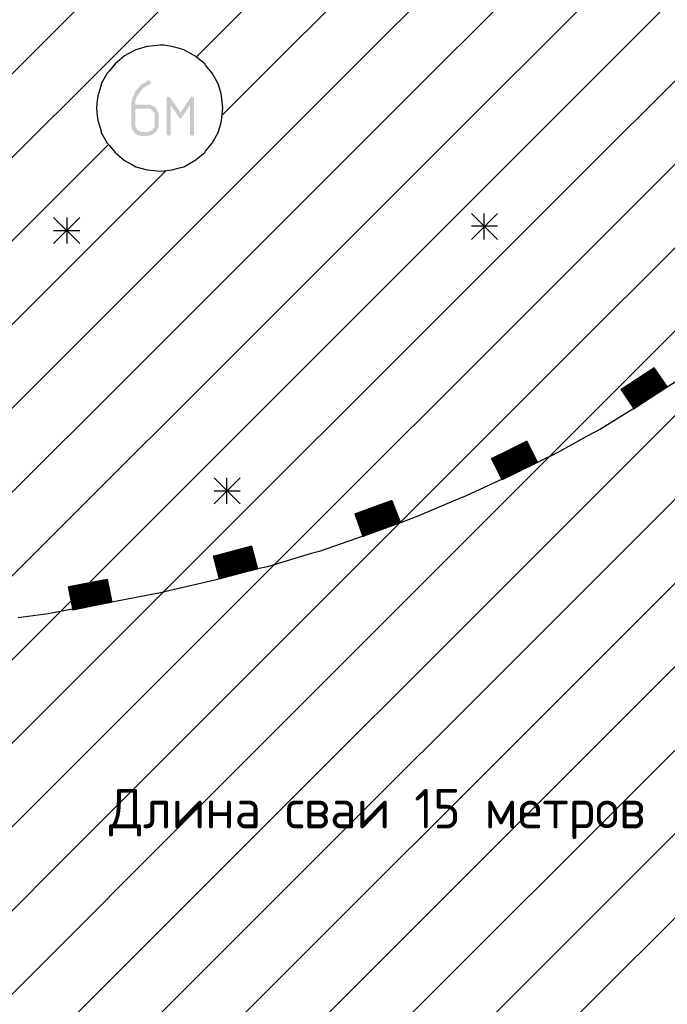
# Model space of a CAD drawing. Header units: millimetres. Extents: x -93479 to 1057970, y -66333 to 172656.
# Tile 75 of 256: x 171165 to 175268, y 39270 to 45513. Entities that reach past the tile are written whole.
import ezdxf

# ---------------------------------------------------------------- set-up
doc = ezdxf.new("R2010")
doc.units = ezdxf.units.MM
doc.layers.add('G-ANNO-DIMS-1', color=7, linetype='Continuous', lineweight=18)
doc.layers.add('PDF _Геометрия', color=7, linetype='Continuous')
doc.layers.add('PDF _Сплошная заливка', color=7, linetype='Continuous')
doc.styles.add('ISOCPEUR', font='GOST_Common.ttf', dxfattribs={"height": 450})

# ---------------------------------------------------------------- blocks, each defined once
blk = doc.blocks.new('геология2')
at = {"layer": 'PDF _Сплошная заливка', "transparency": 33554559}
for points in [[(29.6422, -12.3768), (29.6388, -12.3768), (29.6355, -12.3784), (29.6322, -12.3818), (29.6288, -12.3834), (29.6255, -12.3851), (29.6222, -12.3868), (29.6188, -12.3901), (29.6172, -12.3934), (29.6138, -12.3951), (29.6122, -12.3984), (29.6088, -12.4018), (29.6072, -12.4034), (29.6055, -12.4084), (29.6038, -12.4118), (29.6022, -12.4151), (29.6005, -12.4184), (29.5988, -12.4218), (29.5988, -12.4268), (29.5972, -12.4301), (29.5972, -12.4901), (29.5988, -12.4934), (29.5988, -12.4968), (29.6005, -12.5001), (29.6038, -12.5034), (29.6055, -12.5068), (29.6272, -12.5051), (29.6222, -12.5051), (29.6188, -12.5034), (29.6155, -12.5018), (29.6122, -12.5001), (29.6105, -12.4968), (29.6088, -12.4934), (29.6072, -12.4901), (29.6072, -12.4468), (29.6372, -12.4468), (29.6572, -12.4451), (29.6538, -12.4418), (29.6505, -12.4401), (29.6472, -12.4384), (29.6438, -12.4368), (29.6072, -12.4368), (29.6072, -12.4284), (29.6088, -12.4251), (29.6088, -12.4218), (29.6105, -12.4184), (29.6122, -12.4151), (29.6155, -12.4118), (29.6155, -12.4101), (29.6188, -12.4068), (29.6205, -12.4034), (29.6238, -12.4001), (29.6255, -12.3968), (29.6288, -12.3951), (29.6322, -12.3918), (29.6355, -12.3901), (29.6388, -12.3884), (29.6422, -12.3868), (29.6438, -12.3868), (29.6455, -12.3851), (29.6455, -12.3784)], [(29.6905, -12.4168), (29.6872, -12.4168), (29.6855, -12.4201), (29.6855, -12.4218), (29.6955, -12.4384), (29.7155, -12.4684), (29.7205, -12.4568), (29.6938, -12.4184)], [(29.6855, -12.4218), (29.6855, -12.5101), (29.6872, -12.5134), (29.6905, -12.5151), (29.6938, -12.5134), (29.6955, -12.5118), (29.6955, -12.4384)], [(29.7488, -12.4168), (29.7455, -12.4184), (29.7205, -12.4568), (29.7155, -12.4684), (29.7188, -12.4718), (29.7205, -12.4718), (29.7222, -12.4701), (29.7238, -12.4684), (29.7438, -12.4384), (29.7538, -12.4218), (29.7522, -12.4184)], [(29.7538, -12.4218), (29.7438, -12.4384), (29.7438, -12.5101), (29.7455, -12.5134), (29.7488, -12.5151), (29.7522, -12.5134), (29.7538, -12.5118), (29.7538, -12.5101)], [(29.6572, -12.4451), (29.6372, -12.4468), (29.6438, -12.4468), (29.6472, -12.4501), (29.6505, -12.4518), (29.6522, -12.4551), (29.6555, -12.4584), (29.6555, -12.4934), (29.6522, -12.4968), (29.6505, -12.5001), (29.6472, -12.5018), (29.6438, -12.5034), (29.6405, -12.5051), (29.6272, -12.5051), (29.6055, -12.5068), (29.6088, -12.5101), (29.6122, -12.5118), (29.6155, -12.5134), (29.6188, -12.5134), (29.6222, -12.5151), (29.6405, -12.5151), (29.6438, -12.5134), (29.6472, -12.5134), (29.6505, -12.5118), (29.6538, -12.5084), (29.6572, -12.5068), (29.6605, -12.5034), (29.6622, -12.5001), (29.6638, -12.4968), (29.6655, -12.4934), (29.6655, -12.4584), (29.6638, -12.4551), (29.6622, -12.4501), (29.6605, -12.4484)]]:
    blk.add_hatch(color=7, dxfattribs=at).paths.add_polyline_path(points)
at = {"layer": 'PDF _Геометрия', "color": 7, "lineweight": 25}
for points in [[(28.4422, -13.2184), (30.2238, -11.4351), (30.8288, -10.8318), (30.8672, -10.7934)], [(28.4422, -13.4268), (30.3705, -11.4984), (31.0372, -10.8318), (31.0588, -10.8101)], [(31.2505, -10.8268), (31.2455, -10.8318), (30.5105, -11.5668), (29.7605, -12.3168)], [(29.8255, -12.4618), (30.6472, -11.6401), (31.4422, -10.8434)], [(28.4422, -14.2618), (28.9472, -13.7568), (30.9005, -11.8034), (31.8255, -10.8784)], [(31.6338, -10.8618), (30.7755, -11.7184), (28.7222, -13.7718)], [(28.4422, -14.4701), (29.1788, -13.7334), (31.0205, -11.8918), (32.0172, -10.8951)], [(28.4422, -14.6801), (29.4205, -13.7018), (31.1338, -11.9868), (32.2105, -10.9118)], [(28.4422, -14.8884), (29.6772, -13.6534), (31.2372, -12.0934), (32.4022, -10.9284)], [(28.4422, -15.0968), (29.9555, -13.5834), (31.3272, -12.2118), (32.5938, -10.9451)], [(28.4422, -15.3068), (30.2672, -13.4801), (31.3922, -12.3551), (32.7855, -10.9618)], [(28.4422, -15.5151), (30.6438, -13.3118), (31.4072, -12.5484), (32.9788, -10.9784)], [(28.4422, -15.7234), (33.1488, -11.0168)], [(28.4955, -15.8784), (33.3622, -11.0118)], [(28.4422, -16.1418), (33.3788, -11.2051)], [(29.3472, -16.0718), (33.3788, -12.0401), (33.4572, -12.0401)], [(28.3622, -16.3501), (28.4422, -16.3501), (32.6905, -12.1018)], [(28.4422, -16.5584), (32.7438, -12.2568)], [(28.4422, -16.7668), (32.9522, -12.2568)], [(28.4422, -13.6351), (29.5405, -12.5368)], [(28.6122, -13.6734), (29.6838, -12.6018)], [(29.4688, -12.7184), (29.4038, -12.7834)], [(29.4038, -12.7184), (29.4688, -12.7834)], [(29.4372, -12.7834), (29.4372, -12.7184)], [(30.5105, -12.7084), (30.4455, -12.7734)], [(30.4455, -12.7084), (30.5105, -12.7734)], [(30.4772, -12.7734), (30.4772, -12.7084)], [(30.5105, -12.7401), (30.4455, -12.7401)], [(29.4688, -12.7518), (29.4038, -12.7518)], [(31.2172, -12.9018), (31.1505, -12.9718), (31.1505, -12.9734), (31.1238, -13.0001), (31.0455, -13.0618), (30.9605, -13.1251), (30.9338, -13.1418), (30.8522, -13.1951), (30.8522, -13.1968), (30.8188, -13.1468), (30.9005, -13.0934), (30.9338, -13.1418), (30.8522, -13.1951), (30.8505, -13.1951), (30.9322, -13.1401), (30.8505, -13.1951), (30.8522, -13.1951)], [(30.8222, -13.1484), (30.8205, -13.1484), (30.9022, -13.0934), (30.8205, -13.1468), (30.8188, -13.1468), (30.9005, -13.0934)], [(30.9022, -13.0951), (30.8205, -13.1484), (30.8205, -13.1501), (30.8222, -13.1501), (30.9038, -13.0951)], [(30.9022, -13.0951), (30.8205, -13.1484), (30.9022, -13.0951)], [(30.9038, -13.0968), (30.8222, -13.1501), (30.8222, -13.1518)], [(30.9038, -13.0968), (30.8222, -13.1501), (30.9038, -13.0968)], [(30.9055, -13.1001), (30.8238, -13.1534), (30.9055, -13.0984), (30.8238, -13.1518), (30.8222, -13.1518), (30.8238, -13.1518)], [(30.9055, -13.0984), (30.8238, -13.1518), (30.8222, -13.1518), (30.9038, -13.0984)], [(30.8255, -13.1551), (30.8238, -13.1551), (30.8238, -13.1534), (30.9055, -13.1001), (30.8238, -13.1534), (30.8238, -13.1551)], [(30.8272, -13.1568), (30.8255, -13.1568), (30.9072, -13.1018)], [(30.9072, -13.1018), (30.8255, -13.1551), (30.9072, -13.1018)], [(30.8288, -13.1584), (30.8272, -13.1584), (30.9088, -13.1034), (30.8272, -13.1568), (30.8255, -13.1584)], [(30.9072, -13.1034), (30.8255, -13.1568), (30.9072, -13.1034)], [(30.9105, -13.1084), (30.8288, -13.1618), (30.9105, -13.1068), (30.8288, -13.1601), (30.8272, -13.1601), (30.8272, -13.1584), (30.9088, -13.1051)], [(30.9088, -13.1051), (30.8272, -13.1584), (30.9088, -13.1051)], [(30.9105, -13.1068), (30.8288, -13.1601), (30.9105, -13.1068)], [(30.9122, -13.1084), (30.8305, -13.1618), (30.8288, -13.1634)], [(30.8322, -13.1634), (30.8305, -13.1634), (30.9122, -13.1101), (30.8322, -13.1651), (30.8305, -13.1651)], [(30.9122, -13.1101), (30.8305, -13.1634), (30.9122, -13.1101)], [(30.8322, -13.1668), (30.8322, -13.1651), (30.9138, -13.1118), (30.8322, -13.1668), (30.8338, -13.1668), (30.9138, -13.1134), (30.8338, -13.1668), (30.8322, -13.1668), (30.8338, -13.1668)], [(30.9155, -13.1134), (30.8338, -13.1668), (30.8322, -13.1684)], [(30.8338, -13.1701), (30.8355, -13.1701), (30.9155, -13.1151), (30.8355, -13.1701), (30.8338, -13.1701), (30.8355, -13.1701), (30.9172, -13.1168), (30.8355, -13.1701), (30.8355, -13.1718)], [(30.9155, -13.1151), (30.8338, -13.1684), (30.9155, -13.1151)], [(30.8355, -13.1734), (30.8372, -13.1734), (30.9188, -13.1184)], [(30.8372, -13.1718), (30.8355, -13.1718), (30.9172, -13.1184)], [(30.8505, -13.1934), (30.9322, -13.1401), (30.8505, -13.1934), (30.8505, -13.1951), (30.7672, -13.2468), (30.7322, -13.2651), (30.6605, -13.3051), (30.6105, -13.3301), (30.5222, -13.3734), (30.4955, -13.3201), (30.5838, -13.2768), (30.6105, -13.3301)], [(30.9205, -13.1218), (30.8388, -13.1751), (30.8372, -13.1751), (30.8388, -13.1751), (30.9205, -13.1201)], [(30.9188, -13.1201), (30.8372, -13.1734), (30.8372, -13.1751)], [(30.9188, -13.1201), (30.8372, -13.1734), (30.9188, -13.1201)], [(30.8388, -13.1768), (30.8388, -13.1751), (30.9205, -13.1218), (30.8388, -13.1751), (30.8388, -13.1768), (30.8405, -13.1768)], [(30.8438, -13.1818), (30.8422, -13.1818), (30.9238, -13.1268), (30.8422, -13.1801), (30.8405, -13.1801), (30.8422, -13.1801), (30.9238, -13.1268), (30.8422, -13.1801), (30.8405, -13.1801), (30.8405, -13.1784), (30.9222, -13.1251), (30.8405, -13.1784), (30.9222, -13.1234), (30.8405, -13.1784), (30.8388, -13.1784), (30.8405, -13.1784)], [(30.9222, -13.1234), (30.8405, -13.1768), (30.8388, -13.1768), (30.9205, -13.1234)], [(30.9255, -13.1301), (30.8438, -13.1834), (30.9255, -13.1284), (30.8438, -13.1818), (30.8422, -13.1834), (30.8438, -13.1834)], [(30.9238, -13.1284), (30.8422, -13.1818), (30.9238, -13.1284)], [(30.8438, -13.1851), (30.8438, -13.1834), (30.9255, -13.1301), (30.8438, -13.1834), (30.8438, -13.1851), (30.8455, -13.1851), (30.9272, -13.1318), (30.8455, -13.1851), (30.8438, -13.1868)], [(30.9272, -13.1334), (30.8455, -13.1868), (30.9272, -13.1318), (30.8455, -13.1868), (30.8472, -13.1868)], [(30.9288, -13.1334), (30.8472, -13.1868), (30.8455, -13.1884)], [(30.9305, -13.1368), (30.8488, -13.1901), (30.8472, -13.1901), (30.9288, -13.1351), (30.8472, -13.1884), (30.8488, -13.1884)], [(30.9288, -13.1351), (30.8472, -13.1884), (30.9288, -13.1351)], [(30.8488, -13.1918), (30.8488, -13.1901), (30.9305, -13.1368), (30.8488, -13.1901), (30.8488, -13.1918), (30.8505, -13.1918)], [(30.9305, -13.1384), (30.8488, -13.1918), (30.9305, -13.1384)], [(30.8188, -13.1468), (30.8205, -13.1468)], [(30.8238, -13.1534), (30.8255, -13.1534)], [(30.8288, -13.1618), (30.8305, -13.1618)], [(30.8338, -13.1684), (30.8355, -13.1684)], [(30.8472, -13.1901), (30.8488, -13.1901)], [(30.4955, -13.3201), (30.4972, -13.3201), (30.5838, -13.2768), (30.4972, -13.3201), (30.4955, -13.3218)], [(30.5855, -13.2801), (30.4988, -13.3234), (30.4972, -13.3234), (30.5855, -13.2784)], [(30.5855, -13.2784), (30.4972, -13.3218), (30.5855, -13.2784)], [(30.4988, -13.3218), (30.4972, -13.3218), (30.5838, -13.2784)], [(30.5855, -13.2818), (30.4988, -13.3251), (30.5855, -13.2801), (30.4988, -13.3251), (30.4972, -13.3251), (30.4988, -13.3251)], [(30.5872, -13.2818), (30.4988, -13.3251), (30.4988, -13.3268)], [(30.4988, -13.3284), (30.5005, -13.3284), (30.5872, -13.2834), (30.4988, -13.3268), (30.5005, -13.3268)], [(30.5888, -13.2851), (30.5005, -13.3284), (30.5005, -13.3301), (30.5022, -13.3301)], [(30.5872, -13.2851), (30.5005, -13.3284), (30.5872, -13.2851)], [(30.5888, -13.2884), (30.5022, -13.3318), (30.5888, -13.2868), (30.5022, -13.3318), (30.5005, -13.3318), (30.5022, -13.3318)], [(30.5905, -13.2884), (30.5022, -13.3318), (30.5022, -13.3334), (30.5038, -13.3334)], [(30.5905, -13.2901), (30.5022, -13.3334), (30.5905, -13.2901)], [(30.5922, -13.2918), (30.5038, -13.3368), (30.5055, -13.3368), (30.5922, -13.2934), (30.5055, -13.3368), (30.5038, -13.3384)], [(30.5905, -13.2918), (30.5038, -13.3351), (30.5905, -13.2918)], [(30.5938, -13.2968), (30.5072, -13.3401), (30.5055, -13.3401), (30.5938, -13.2951), (30.5055, -13.3384), (30.5922, -13.2951), (30.5055, -13.3384), (30.5072, -13.3384)], [(30.5072, -13.3401), (30.5055, -13.3401), (30.5072, -13.3401), (30.5938, -13.2968), (30.5072, -13.3401), (30.5055, -13.3418)], [(30.5955, -13.2984), (30.5072, -13.3434), (30.5088, -13.3434), (30.5955, -13.3001), (30.5088, -13.3434), (30.5072, -13.3451)], [(30.5955, -13.2984), (30.5072, -13.3418), (30.5955, -13.2984)], [(30.5088, -13.3418), (30.5072, -13.3418), (30.5938, -13.2984)], [(30.5972, -13.3034), (30.5105, -13.3468), (30.5088, -13.3468), (30.5972, -13.3018), (30.5088, -13.3451), (30.5088, -13.3468)], [(30.5955, -13.3018), (30.5088, -13.3451), (30.5955, -13.3018)], [(30.5972, -13.3051), (30.5105, -13.3484), (30.5972, -13.3034), (30.5105, -13.3468), (30.5088, -13.3468), (30.5105, -13.3468)], [(30.5105, -13.3501), (30.5105, -13.3484), (30.5988, -13.3051), (30.5105, -13.3484), (30.5105, -13.3501), (30.5122, -13.3501)], [(30.5105, -13.3518), (30.5122, -13.3518), (30.5988, -13.3068)], [(30.6005, -13.3084), (30.5122, -13.3518), (30.5122, -13.3534)], [(30.5988, -13.3084), (30.5122, -13.3518), (30.5988, -13.3084)], [(30.6005, -13.3118), (30.5138, -13.3551), (30.6005, -13.3101), (30.5138, -13.3534), (30.5122, -13.3534), (30.5138, -13.3534)], [(30.5155, -13.3568), (30.5138, -13.3568), (30.6022, -13.3118), (30.5138, -13.3568), (30.6022, -13.3134), (30.5155, -13.3568), (30.5138, -13.3584)], [(30.6038, -13.3168), (30.5172, -13.3601), (30.5155, -13.3601), (30.6038, -13.3151), (30.5155, -13.3584), (30.6022, -13.3151), (30.5155, -13.3584), (30.5138, -13.3584), (30.5155, -13.3584)], [(30.4972, -13.3234), (30.4988, -13.3234)], [(30.5038, -13.3368), (30.5055, -13.3368)], [(30.5188, -13.3634), (30.5172, -13.3634), (30.6055, -13.3184), (30.5172, -13.3634), (30.5188, -13.3634), (30.6055, -13.3201), (30.5188, -13.3634), (30.5172, -13.3651)], [(30.6055, -13.3184), (30.5172, -13.3618), (30.6038, -13.3184)], [(30.6072, -13.3234), (30.5205, -13.3668), (30.5188, -13.3668), (30.6072, -13.3218), (30.5188, -13.3651), (30.6055, -13.3218), (30.5188, -13.3651), (30.5205, -13.3651)], [(30.6072, -13.3251), (30.5205, -13.3684), (30.6072, -13.3234), (30.5205, -13.3684), (30.5188, -13.3684), (30.5205, -13.3684)], [(30.6088, -13.3251), (30.5205, -13.3684), (30.5205, -13.3701)], [(30.5205, -13.3718), (30.5222, -13.3718), (30.6088, -13.3268), (30.5205, -13.3701), (30.5222, -13.3701)], [(30.6105, -13.3284), (30.5222, -13.3718), (30.5222, -13.3734)], [(30.6088, -13.3284), (30.5222, -13.3718), (30.6088, -13.3284)], [(30.5072, -13.3434), (30.5088, -13.3434)], [(30.5088, -13.3451), (30.5105, -13.3451)], [(30.5105, -13.3484), (30.5088, -13.3484)], [(30.5138, -13.3551), (30.5122, -13.3551)], [(30.5155, -13.3601), (30.5172, -13.3601)], [(30.5172, -13.3618), (30.5188, -13.3618)], [(29.8688, -13.3684), (29.8038, -13.4334)], [(29.8038, -13.3684), (29.8688, -13.4334)], [(29.8355, -13.4334), (29.8355, -13.3684)], [(30.5222, -13.3718), (30.4322, -13.4134), (30.3955, -13.4284), (30.3122, -13.4634), (30.2688, -13.4801), (30.1772, -13.5134), (30.1755, -13.5151), (30.1555, -13.4584), (30.2472, -13.4251), (30.2688, -13.4801)], [(30.5188, -13.3668), (30.5205, -13.3668)], [(29.8688, -13.4018), (29.8038, -13.4018)], [(30.2472, -13.4251), (30.1555, -13.4584)], [(30.2488, -13.4268), (30.1572, -13.4618), (30.1555, -13.4618)], [(30.1588, -13.4634), (30.1572, -13.4634), (30.2488, -13.4284), (30.1572, -13.4634), (30.2488, -13.4301), (30.1588, -13.4651), (30.1572, -13.4651)], [(30.2488, -13.4284), (30.1572, -13.4618), (30.1572, -13.4634)], [(30.2505, -13.4318), (30.1588, -13.4668), (30.2505, -13.4318)], [(30.1605, -13.4684), (30.1588, -13.4684), (30.1588, -13.4668), (30.2505, -13.4334), (30.1588, -13.4684), (30.2505, -13.4351), (30.1605, -13.4701), (30.1588, -13.4701)], [(30.2505, -13.4334), (30.1588, -13.4668), (30.1588, -13.4684)], [(30.2522, -13.4368), (30.1605, -13.4718), (30.2522, -13.4368)], [(30.1555, -13.4601), (30.1572, -13.4601)], [(30.2522, -13.4401), (30.1622, -13.4734), (30.1605, -13.4734), (30.2522, -13.4384), (30.1605, -13.4718), (30.1605, -13.4734), (30.1622, -13.4734)], [(30.2522, -13.4384), (30.1605, -13.4718), (30.1605, -13.4734)], [(30.2538, -13.4418), (30.1622, -13.4751), (30.2538, -13.4401), (30.1622, -13.4751), (30.1605, -13.4751), (30.1622, -13.4751)], [(30.2538, -13.4418), (30.1622, -13.4768), (30.2538, -13.4418)], [(30.2555, -13.4451), (30.1638, -13.4784), (30.1622, -13.4784), (30.1638, -13.4784), (30.2538, -13.4434), (30.1622, -13.4768), (30.1622, -13.4784), (30.1622, -13.4768), (30.2538, -13.4434)], [(30.1655, -13.4818), (30.1638, -13.4818), (30.2555, -13.4468), (30.1638, -13.4801), (30.2555, -13.4451), (30.1638, -13.4801), (30.1622, -13.4801), (30.1638, -13.4801)], [(30.2555, -13.4468), (30.1638, -13.4818), (30.2555, -13.4468)], [(30.2572, -13.4501), (30.1655, -13.4834), (30.1638, -13.4834), (30.1655, -13.4834), (30.2572, -13.4484)], [(30.2555, -13.4484), (30.1655, -13.4818), (30.1638, -13.4834)], [(30.1672, -13.4851), (30.1655, -13.4851), (30.2572, -13.4501), (30.1655, -13.4851), (30.2572, -13.4518), (30.1672, -13.4868), (30.1655, -13.4868), (30.1672, -13.4868)], [(30.1688, -13.4901), (30.1672, -13.4901), (30.1672, -13.4884), (30.2588, -13.4551), (30.1672, -13.4901), (30.2588, -13.4568), (30.1688, -13.4918), (30.1672, -13.4918)], [(30.2588, -13.4551), (30.1672, -13.4884), (30.1672, -13.4901)], [(30.2605, -13.4584), (30.1688, -13.4934), (30.2605, -13.4584)], [(30.2605, -13.4618), (30.1688, -13.4951), (30.2605, -13.4601), (30.1688, -13.4934), (30.1688, -13.4951), (30.1705, -13.4951)], [(30.2605, -13.4601), (30.1688, -13.4934), (30.1688, -13.4951)], [(30.1722, -13.4984), (30.1705, -13.4984), (30.2622, -13.4634), (30.1705, -13.4968), (30.1688, -13.4968), (30.1705, -13.4968), (30.2605, -13.4618), (30.1705, -13.4968), (30.1688, -13.4968)], [(30.1588, -13.4668), (30.1572, -13.4668)], [(30.1605, -13.4718), (30.1622, -13.4718)], [(30.1622, -13.4768), (30.1638, -13.4768)], [(30.2622, -13.4634), (30.1705, -13.4984), (30.2622, -13.4634)], [(30.2622, -13.4668), (30.1722, -13.5001), (30.1705, -13.5001), (30.2622, -13.4651), (30.1705, -13.4984), (30.1705, -13.5001), (30.1722, -13.5001)], [(30.1738, -13.5034), (30.1722, -13.5034), (30.2638, -13.4684), (30.1722, -13.5018), (30.1705, -13.5018), (30.1722, -13.5018), (30.2638, -13.4668), (30.1722, -13.5018), (30.1705, -13.5018)], [(30.2638, -13.4684), (30.1722, -13.5034), (30.2638, -13.4684)], [(30.1755, -13.5084), (30.1738, -13.5084), (30.2655, -13.4734), (30.1738, -13.5068), (30.2655, -13.4718), (30.1738, -13.5051), (30.1722, -13.5051), (30.1738, -13.5051), (30.2655, -13.4718)], [(30.2655, -13.4734), (30.1738, -13.5084), (30.2655, -13.4734)], [(30.2672, -13.4751), (30.1755, -13.5101), (30.1738, -13.5101), (30.1755, -13.5084), (30.2655, -13.4751)], [(30.1772, -13.5134), (30.1755, -13.5134), (30.2672, -13.4784), (30.1755, -13.5118), (30.2672, -13.4768), (30.1755, -13.5101), (30.1738, -13.5101), (30.1755, -13.5101), (30.2672, -13.4768)], [(30.1688, -13.4934), (30.1672, -13.4934)], [(30.1738, -13.5068), (30.1722, -13.5068)], [(30.1755, -13.5134), (30.0655, -13.5518), (30.0455, -13.5568), (29.9372, -13.5901), (29.9122, -13.5951), (29.8188, -13.6201), (29.8172, -13.6201), (29.8022, -13.5634), (29.8972, -13.5384), (29.9122, -13.5951), (29.8188, -13.6201), (29.8172, -13.6201), (29.8172, -13.6184), (29.9122, -13.5951), (29.8172, -13.6184), (29.8172, -13.6201), (29.8055, -13.6234), (29.6838, -13.6518), (29.6705, -13.6551), (29.5488, -13.6784), (29.4522, -13.6984), (29.4405, -13.6401), (29.5355, -13.6218), (29.5372, -13.6218), (29.5488, -13.6784), (29.4522, -13.6968), (29.5472, -13.6784), (29.4522, -13.6968), (29.4505, -13.6968), (29.4522, -13.6968)], [(30.1755, -13.5118), (30.1772, -13.5118)], [(29.8972, -13.5384), (29.8038, -13.5634), (29.8022, -13.5634)], [(29.8988, -13.5418), (29.8038, -13.5668), (29.8988, -13.5418)], [(29.8988, -13.5434), (29.8038, -13.5684), (29.8988, -13.5434)], [(29.8055, -13.5684), (29.8038, -13.5684), (29.8988, -13.5434)], [(29.8988, -13.5451), (29.8055, -13.5701), (29.8038, -13.5701)], [(29.8988, -13.5468), (29.8055, -13.5701), (29.8038, -13.5718), (29.8055, -13.5718), (29.9005, -13.5468)], [(29.9005, -13.5468), (29.8055, -13.5718), (29.9005, -13.5468)], [(29.9005, -13.5484), (29.8055, -13.5734), (29.9005, -13.5484)], [(29.9005, -13.5501), (29.8055, -13.5751), (29.9005, -13.5501)], [(29.8072, -13.5751), (29.8055, -13.5751), (29.9005, -13.5501)], [(29.8072, -13.5784), (29.8055, -13.5784), (29.8072, -13.5768), (29.9005, -13.5534), (29.8072, -13.5768), (29.8055, -13.5784)], [(29.9022, -13.5534), (29.8072, -13.5784), (29.9022, -13.5534)], [(29.9022, -13.5551), (29.8072, -13.5801), (29.9022, -13.5551)], [(29.8088, -13.5801), (29.8072, -13.5801), (29.9022, -13.5551)], [(29.9022, -13.5584), (29.8088, -13.5834), (29.8072, -13.5834)], [(29.8105, -13.5851), (29.8088, -13.5851), (29.9038, -13.5601), (29.8088, -13.5834), (29.8072, -13.5851)], [(29.9038, -13.5601), (29.8088, -13.5851), (29.9038, -13.5601)], [(29.8038, -13.5668), (29.8055, -13.5668)], [(29.8055, -13.5734), (29.8072, -13.5734)], [(29.8072, -13.5818), (29.8088, -13.5818)], [(29.9038, -13.5618), (29.8088, -13.5868), (29.9038, -13.5618)], [(29.8105, -13.5868), (29.8088, -13.5868), (29.9038, -13.5618)], [(29.9038, -13.5651), (29.8105, -13.5901), (29.8088, -13.5901)], [(29.8088, -13.5918), (29.8105, -13.5901), (29.9055, -13.5668), (29.8105, -13.5918)], [(29.8105, -13.5934), (29.8105, -13.5918), (29.9055, -13.5668), (29.8105, -13.5918), (29.8105, -13.5934), (29.8122, -13.5934)], [(29.9055, -13.5684), (29.8105, -13.5934), (29.9055, -13.5684)], [(29.9055, -13.5701), (29.8122, -13.5951), (29.8105, -13.5951)], [(29.9072, -13.5718), (29.8122, -13.5968), (29.8105, -13.5968), (29.8122, -13.5968), (29.9055, -13.5718)], [(29.8138, -13.5984), (29.8122, -13.5984), (29.9072, -13.5734), (29.8122, -13.5984), (29.8122, -13.6001)], [(29.9072, -13.5734), (29.8122, -13.5984), (29.9072, -13.5734)], [(29.9072, -13.5751), (29.8122, -13.6001), (29.9072, -13.5751)], [(29.8138, -13.6001), (29.8122, -13.6001), (29.9072, -13.5751)], [(29.9072, -13.5768), (29.8138, -13.6018), (29.8122, -13.6018)], [(29.9088, -13.5784), (29.8138, -13.6034), (29.8122, -13.6034), (29.8138, -13.6034), (29.9072, -13.5784)], [(29.9088, -13.5801), (29.8138, -13.6051), (29.9088, -13.5801)], [(29.8155, -13.6051), (29.8138, -13.6051), (29.9088, -13.5801)], [(29.8138, -13.6068), (29.8138, -13.6051), (29.9088, -13.5818), (29.8155, -13.6068), (29.8138, -13.6068), (29.8155, -13.6068)], [(29.8155, -13.6101), (29.8138, -13.6101), (29.8155, -13.6101), (29.9105, -13.5851)], [(29.9105, -13.5851), (29.8155, -13.6101), (29.9105, -13.5851)], [(29.8088, -13.5884), (29.8105, -13.5884)], [(29.9105, -13.5868), (29.8155, -13.6118), (29.9105, -13.5868)], [(29.8172, -13.6118), (29.8155, -13.6118), (29.9105, -13.5868)], [(29.9105, -13.5884), (29.8155, -13.6118), (29.8155, -13.6134), (29.8172, -13.6134)], [(29.9105, -13.5901), (29.8172, -13.6151), (29.8155, -13.6151)], [(29.8155, -13.6168), (29.8172, -13.6168), (29.9122, -13.5918)], [(29.9122, -13.5918), (29.8172, -13.6168), (29.9122, -13.5918)], [(29.9122, -13.5934), (29.8172, -13.6184), (29.9122, -13.5934)], [(29.5372, -13.6234), (29.4422, -13.6418), (29.4405, -13.6418), (29.5372, -13.6218)], [(29.5372, -13.6218), (29.4405, -13.6401), (29.5372, -13.6218)], [(29.5372, -13.6251), (29.4422, -13.6434), (29.4405, -13.6434), (29.4422, -13.6434), (29.5372, -13.6234), (29.4422, -13.6418), (29.4405, -13.6418), (29.4422, -13.6418)], [(29.4405, -13.6468), (29.4422, -13.6468), (29.5372, -13.6268), (29.4422, -13.6451), (29.4405, -13.6451), (29.4422, -13.6451), (29.5372, -13.6251), (29.4422, -13.6451), (29.4405, -13.6451)], [(29.5388, -13.6284), (29.4422, -13.6468), (29.4422, -13.6484)], [(29.5388, -13.6284), (29.4422, -13.6468), (29.5388, -13.6284)], [(29.4438, -13.6484), (29.4422, -13.6484), (29.5388, -13.6301), (29.4422, -13.6501), (29.5388, -13.6318), (29.4438, -13.6518), (29.4422, -13.6518)], [(29.5388, -13.6301), (29.4422, -13.6484), (29.5388, -13.6301)], [(29.5388, -13.6351), (29.4438, -13.6534), (29.4422, -13.6534), (29.4438, -13.6534), (29.5388, -13.6334), (29.4438, -13.6518), (29.4422, -13.6518), (29.4438, -13.6518), (29.5388, -13.6334)], [(29.8172, -13.6184), (29.8188, -13.6184)], [(29.4405, -13.6401), (29.4422, -13.6401)], [(29.4438, -13.6551), (29.4422, -13.6551), (29.4438, -13.6551), (29.5388, -13.6351), (29.4438, -13.6551), (29.5405, -13.6368), (29.4438, -13.6551), (29.4438, -13.6568)], [(29.4422, -13.6501), (29.4438, -13.6501)], [(29.5405, -13.6401), (29.4438, -13.6584), (29.5405, -13.6384), (29.4438, -13.6568), (29.4455, -13.6568)], [(29.5405, -13.6384), (29.4438, -13.6568), (29.5405, -13.6384)], [(29.4438, -13.6601), (29.4455, -13.6601), (29.5405, -13.6401), (29.4455, -13.6601), (29.4438, -13.6601), (29.4455, -13.6601), (29.5405, -13.6418), (29.4455, -13.6618), (29.4438, -13.6618)], [(29.5405, -13.6451), (29.4455, -13.6634), (29.5405, -13.6434), (29.4455, -13.6618), (29.4438, -13.6618), (29.4455, -13.6618), (29.5405, -13.6434)], [(29.4438, -13.6584), (29.4455, -13.6584)], [(29.4455, -13.6651), (29.4455, -13.6634), (29.5422, -13.6451), (29.4455, -13.6634), (29.4455, -13.6651), (29.4472, -13.6651)], [(29.4472, -13.6668), (29.4455, -13.6668), (29.5422, -13.6468)], [(29.5422, -13.6468), (29.4455, -13.6651), (29.5422, -13.6468)], [(29.5422, -13.6501), (29.4472, -13.6684), (29.4455, -13.6684), (29.4472, -13.6684), (29.5422, -13.6484)], [(29.5422, -13.6484), (29.4455, -13.6668), (29.5422, -13.6484)], [(29.4455, -13.6701), (29.4472, -13.6701), (29.5422, -13.6501), (29.4472, -13.6701), (29.4455, -13.6701), (29.4472, -13.6701), (29.5422, -13.6518), (29.4472, -13.6701), (29.4455, -13.6718)], [(29.5438, -13.6551), (29.4472, -13.6734), (29.5438, -13.6534), (29.4472, -13.6718), (29.5422, -13.6534), (29.4472, -13.6718), (29.4488, -13.6718)], [(29.4488, -13.6751), (29.4472, -13.6751), (29.5438, -13.6551), (29.4472, -13.6751), (29.5438, -13.6568), (29.4488, -13.6768), (29.4472, -13.6768)], [(29.5438, -13.6601), (29.4488, -13.6784), (29.4472, -13.6784), (29.4488, -13.6784), (29.5438, -13.6584), (29.4488, -13.6768), (29.4472, -13.6768), (29.4488, -13.6768), (29.5438, -13.6584)], [(29.3155, -13.7168), (29.3905, -13.7068), (29.4505, -13.6951), (29.4522, -13.6951), (29.5472, -13.6751), (29.4522, -13.6951), (29.4505, -13.6951), (29.4522, -13.6951), (29.5472, -13.6768), (29.4522, -13.6951), (29.4505, -13.6968)], [(29.4455, -13.6634), (29.4438, -13.6634)], [(29.4472, -13.6734), (29.4488, -13.6734)], [(29.5455, -13.6651), (29.4488, -13.6834), (29.5455, -13.6634), (29.4488, -13.6818), (29.5455, -13.6618), (29.4488, -13.6818), (29.4505, -13.6818)], [(29.5455, -13.6618), (29.4488, -13.6801), (29.5438, -13.6618)], [(29.4488, -13.6851), (29.4505, -13.6851), (29.5455, -13.6651), (29.4505, -13.6851), (29.4488, -13.6851), (29.4505, -13.6851), (29.5455, -13.6668), (29.4505, -13.6868), (29.4488, -13.6868)], [(29.5455, -13.6684), (29.4505, -13.6868), (29.4488, -13.6868), (29.4505, -13.6868), (29.5455, -13.6684), (29.4505, -13.6868), (29.4488, -13.6884)], [(29.4488, -13.6801), (29.4505, -13.6801)], [(29.4488, -13.6834), (29.4505, -13.6834)], [(29.4522, -13.6918), (29.4505, -13.6918), (29.5472, -13.6718), (29.4505, -13.6901), (29.5472, -13.6701)], [(29.5472, -13.6701), (29.4505, -13.6884), (29.5472, -13.6701)], [(29.4522, -13.6884), (29.4505, -13.6884), (29.5455, -13.6701)], [(29.5472, -13.6751), (29.4522, -13.6934), (29.4505, -13.6934), (29.5472, -13.6734)], [(29.5472, -13.6734), (29.4505, -13.6918), (29.5472, -13.6734)], [(29.4505, -13.6901), (29.4522, -13.6901)], [(29.4505, -13.6934), (29.4522, -13.6934)]]:
    blk.add_lwpolyline(points, dxfattribs=at)
for points in [[(29.8255, -12.4451), (29.8222, -12.4151), (29.8205, -12.4068), (29.8138, -12.3851), (29.8055, -12.3701), (29.7988, -12.3584), (29.7822, -12.3384), (29.7805, -12.3351), (29.7555, -12.3151), (29.7522, -12.3134), (29.7288, -12.3001), (29.7172, -12.2968), (29.6988, -12.2918), (29.6788, -12.2884), (29.6688, -12.2884), (29.6388, -12.2918), (29.6372, -12.2918), (29.6088, -12.3001), (29.6022, -12.3034), (29.5805, -12.3151), (29.5688, -12.3251), (29.5572, -12.3351), (29.5422, -12.3534), (29.5372, -12.3584), (29.5222, -12.3851), (29.5222, -12.3884), (29.5138, -12.4151), (29.5122, -12.4268), (29.5105, -12.4451), (29.5122, -12.4651), (29.5138, -12.4768), (29.5222, -12.5034), (29.5222, -12.5068), (29.5372, -12.5334), (29.5422, -12.5384), (29.5572, -12.5568), (29.5688, -12.5668), (29.5805, -12.5768), (29.6022, -12.5884), (29.6088, -12.5918), (29.6372, -12.6001), (29.6388, -12.6001), (29.6688, -12.6034), (29.6788, -12.6018), (29.6988, -12.6001), (29.7172, -12.5951), (29.7288, -12.5918), (29.7522, -12.5784), (29.7555, -12.5768), (29.7805, -12.5568), (29.7822, -12.5534), (29.7988, -12.5334), (29.8055, -12.5218), (29.8138, -12.5068), (29.8205, -12.4851), (29.8222, -12.4768)], [(30.8305, -13.1651), (30.8322, -13.1651), (30.9138, -13.1118), (30.8322, -13.1651)], [(30.9172, -13.1184), (30.8372, -13.1718), (30.8355, -13.1718)], [(30.8488, -13.1934), (30.8505, -13.1918), (30.9322, -13.1384), (30.8505, -13.1918)], [(30.5872, -13.2834), (30.5005, -13.3268), (30.4988, -13.3268)], [(30.5888, -13.2868), (30.5022, -13.3301), (30.5005, -13.3301)], [(30.5022, -13.3351), (30.5038, -13.3351), (30.5905, -13.2901), (30.5038, -13.3334)], [(30.5988, -13.3068), (30.5122, -13.3501), (30.5105, -13.3501)], [(30.6005, -13.3101), (30.5138, -13.3534), (30.5122, -13.3534)], [(30.5155, -13.3618), (30.5172, -13.3601), (30.6038, -13.3168), (30.5172, -13.3601)], [(30.6088, -13.3268), (30.5222, -13.3701), (30.5205, -13.3701)], [(30.2472, -13.4251), (30.1572, -13.4601), (30.1555, -13.4601)], [(30.1555, -13.4618), (30.1572, -13.4618), (30.2488, -13.4268), (30.1572, -13.4618)], [(30.1572, -13.4651), (30.1588, -13.4651), (30.2505, -13.4318), (30.1588, -13.4651)], [(30.1588, -13.4701), (30.1605, -13.4701), (30.2522, -13.4368), (30.1605, -13.4701)], [(30.2572, -13.4518), (30.1672, -13.4868), (30.1655, -13.4868)], [(30.1655, -13.4884), (30.1672, -13.4868), (30.2588, -13.4534), (30.1672, -13.4884)], [(30.1672, -13.4918), (30.1688, -13.4918), (30.2605, -13.4584), (30.1688, -13.4918)], [(30.1722, -13.5051), (30.1722, -13.5034), (30.2638, -13.4701), (30.1738, -13.5051)], [(30.2672, -13.4784), (30.1772, -13.5134), (30.1755, -13.5134)], [(29.8022, -13.5651), (29.8038, -13.5651), (29.8988, -13.5401), (29.8038, -13.5651)], [(29.8022, -13.5651), (29.8038, -13.5634), (29.8972, -13.5401), (29.8038, -13.5651)], [(29.8038, -13.5701), (29.8055, -13.5701), (29.8988, -13.5451), (29.8055, -13.5701)], [(29.8055, -13.5768), (29.8072, -13.5768), (29.9005, -13.5518), (29.8072, -13.5768)], [(29.9022, -13.5568), (29.8088, -13.5818), (29.8072, -13.5818)], [(29.8072, -13.5834), (29.8088, -13.5834), (29.9022, -13.5584), (29.8088, -13.5834)], [(29.9038, -13.5634), (29.8105, -13.5884), (29.8088, -13.5884)], [(29.8088, -13.5901), (29.8105, -13.5901), (29.9038, -13.5651), (29.8105, -13.5901)], [(29.8105, -13.5951), (29.8122, -13.5951), (29.9055, -13.5701), (29.8122, -13.5951)], [(29.8122, -13.6018), (29.8138, -13.6018), (29.9072, -13.5768), (29.8138, -13.6018)], [(29.9088, -13.5818), (29.8155, -13.6068), (29.8138, -13.6068)], [(29.8138, -13.6084), (29.8155, -13.6084), (29.9088, -13.5834), (29.8155, -13.6084)], [(29.9105, -13.5884), (29.8172, -13.6134), (29.8155, -13.6134)], [(29.8155, -13.6151), (29.8172, -13.6151), (29.9105, -13.5901), (29.8172, -13.6151)], [(29.4472, -13.6801), (29.4488, -13.6784), (29.5438, -13.6601), (29.4488, -13.6784)]]:
    blk.add_lwpolyline(points, close=True, dxfattribs=at)

msp = doc.modelspace()

# ---------------------------------------------------------------- block references
at = {"color": 7, "xscale": 2541.29606099, "yscale": 2541.29606099, "zscale": 2541.29606099}
msp.add_blockref('геология2', (96656.3, 76580.5), dxfattribs=at)

# ---------------------------------------------------------------- texts
at = {"layer": 'G-ANNO-DIMS-1', "color": 7, "insert": (171730.6, 40317.5), "char_height": 250, "width": 5194.597, "attachment_point": 7, "line_spacing_factor": 1.149209, "style": 'ISOCPEUR'}
msp.add_mtext('Длина сваи 15 метров', dxfattribs=at)

doc.saveas('drawing.dxf')
